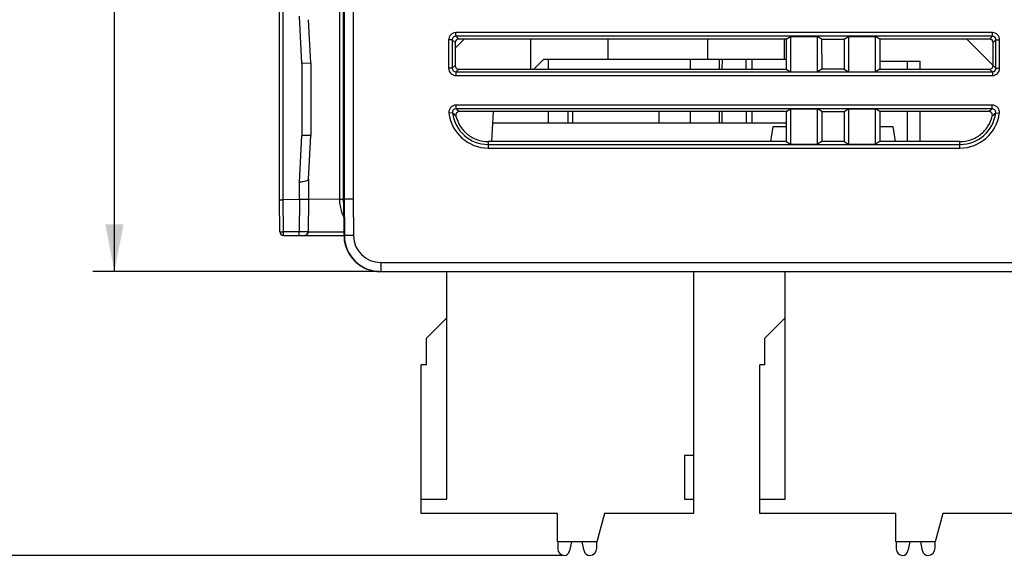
# Model space of a CAD drawing. Header units: millimetres. Extents: x 0 to 420, y 0 to 297.
# Tile 69 of 119: x 68 to 122, y 164 to 193. Entities that reach past the tile are written whole.
import ezdxf

# ---------------------------------------------------------------- set-up
doc = ezdxf.new("R2010")
doc.units = ezdxf.units.MM
doc.header["$LTSCALE"] = 23.1
doc.layers.get('0').update_dxf_attribs({"linetype": 'CONTINUOUS'})
doc.styles.get("Standard").update_dxf_attribs({"font": 'txt', "width": 0.6})
doc.dimstyles.new('DIMSTYLE_1', dxfattribs={"dimtxt": 4, "dimasz": 2.6, "dimexe": 1.2, "dimexo": 0.1, "dimgap": 1, "dimtad": 1, "dimzin": 0, "dimdsep": 46, "dimtxsty": 'Standard', "dimblk": '_FILLED', "dimblk1": '_FILLED', "dimblk2": '_FILLED', "dimcen": 0.09, "dimazin": 0, "dimtp": 0.01, "dimtm": 0.01, "dimtfac": 1, "dimtofl": 0, "dimtmove": 0, "dimatfit": 3, "dimldrblk": '_FILLED', "dimfxl": 1, "dimtolj": 1, "dimtzin": 0, "dimarcsym": 0})

# ---------------------------------------------------------------- blocks, each defined once
blk = doc.blocks.new('_FILLED')
at = {"color": 0, "linetype": 'ByBlock'}
blk.add_solid([(0, 0), (-1, 0.192), (-1, -0.192)], dxfattribs=at)
blk = doc.blocks.new('*D3')
at = {"color": 2, "linetype": 'Continuous', "transparency": 16777216}
for p, q in [((83.159, 260.709), (71.962, 260.709)), ((73.162, 260.709), (73.162, 220.109)), ((73.162, 179.509), (73.162, 220.109)), ((87.734, 179.509), (71.962, 179.509))]:
    blk.add_line(p, q, dxfattribs=at)
at = {"color": 2, "linetype": 'Continuous', "transparency": 16777216, "xscale": 2.6, "yscale": 2.6, "zscale": 2.6}
for p, rotation in [((73.162, 260.709), 90), ((73.162, 179.509), 270)]:
    blk.add_blockref('_FILLED', p, dxfattribs=dict(at, rotation=rotation))
at = {"color": 2, "linetype": 'Continuous', "transparency": 16777216, "insert": (68.162, 220.109), "char_height": 4, "width": 12, "attachment_point": 2, "rotation": 90, "line_spacing_factor": 0.9}
blk.add_mtext('81.20', dxfattribs=at)
blk = doc.blocks.new('*D4')
at = {"color": 2, "linetype": 'Continuous', "transparency": 16777216}
for p, q in [((83.159, 260.709), (63.962, 260.709)), ((65.162, 260.709), (65.162, 212.284)), ((65.162, 163.859), (65.162, 212.284)), ((97.847, 163.859), (63.962, 163.859))]:
    blk.add_line(p, q, dxfattribs=at)
at = {"color": 2, "linetype": 'Continuous', "transparency": 16777216, "xscale": 2.6, "yscale": 2.6, "zscale": 2.6}
for p, rotation in [((65.162, 260.709), 90), ((65.162, 163.859), 270)]:
    blk.add_blockref('_FILLED', p, dxfattribs=dict(at, rotation=rotation))
at = {"color": 2, "linetype": 'Continuous', "transparency": 16777216, "insert": (60.162, 212.284), "char_height": 4, "width": 12, "attachment_point": 2, "rotation": 90, "line_spacing_factor": 0.9}
blk.add_mtext('96.85', dxfattribs=at)

msp = doc.modelspace()

# ---------------------------------------------------------------- linework, layer by layer
at = {"color": 7, "linetype": 'Continuous'}
for p, q in [((82.262, 183.474), (82.262, 246.609)), ((82.462, 183.475), (82.462, 246.609)), ((85.563, 246.609), (85.563, 183.503)), ((85.763, 246.609), (85.763, 183.509)), ((85.817, 246.609), (85.817, 183.509)), ((86.317, 246.609), (86.317, 183.512)), ((83.487, 190.997), (83.357, 193.593)), ((83.977, 191.009), (83.857, 193.406)), ((91.978, 192.494), (91.978, 192.693)), ((121.547, 192.693), (91.978, 192.693)), ((121.547, 192.494), (121.547, 192.693)), ((91.579, 192.294), (91.579, 190.725)), ((91.778, 192.294), (91.579, 192.294)), ((91.778, 192.294), (91.778, 190.725)), ((91.778, 192.294), (91.934, 192.139)), ((92.431, 192.338), (91.934, 191.841)), ((91.934, 192.139), (91.935, 190.881)), ((91.978, 192.494), (92.133, 192.338)), ((121.547, 192.494), (91.978, 192.494)), ((110.187, 192.338), (92.133, 192.338)), ((96.103, 190.682), (96.103, 192.338)), ((100.363, 191.209), (100.366, 192.338)), ((105.852, 192.338), (105.849, 191.209)), ((110.063, 192.338), (110.063, 191.209)), ((110.187, 192.338), (110.186, 190.682)), ((110.187, 192.338), (110.42, 192.483)), ((110.42, 192.483), (110.42, 190.536)), ((110.42, 192.483), (111.905, 192.483)), ((112.138, 192.338), (111.905, 192.483)), ((111.905, 190.536), (111.905, 192.483)), ((112.138, 192.338), (112.139, 190.682)), ((112.138, 192.338), (113.387, 192.338)), ((113.387, 192.338), (113.386, 190.682)), ((113.387, 192.338), (113.62, 192.483)), ((113.62, 192.483), (113.62, 190.536)), ((113.62, 192.483), (115.105, 192.483)), ((115.338, 192.338), (115.105, 192.483)), ((115.105, 190.536), (115.105, 192.483)), ((121.391, 192.338), (115.338, 192.338)), ((115.338, 192.338), (115.339, 190.682)), ((121.591, 190.881), (120.134, 192.338)), ((121.547, 192.494), (121.391, 192.338)), ((121.59, 190.881), (121.591, 192.139)), ((121.746, 192.294), (121.591, 192.139)), ((121.746, 192.294), (121.946, 192.294)), ((121.746, 190.725), (121.746, 192.294)), ((121.946, 190.725), (121.946, 192.294)), ((96.275, 190.682), (96.802, 191.209)), ((110.186, 191.209), (96.802, 191.209)), ((97.092, 190.682), (97.092, 191.209)), ((104.912, 190.682), (104.912, 191.209)), ((106.512, 190.682), (106.512, 191.209)), ((106.646, 191.209), (106.644, 190.682)), ((107.98, 190.682), (107.979, 191.209)), ((108.289, 191.209), (108.289, 190.682)), ((115.339, 191.109), (117.562, 191.109)), ((116.862, 190.682), (116.862, 191.109)), ((117.562, 190.682), (117.562, 191.109)), ((83.977, 191.009), (83.487, 190.997)), ((83.487, 190.997), (83.487, 187.022)), ((83.977, 191.009), (83.977, 187.009)), ((91.778, 190.725), (91.579, 190.725)), ((91.778, 190.725), (91.935, 190.881)), ((91.978, 190.525), (92.134, 190.682)), ((91.978, 190.525), (91.978, 190.326)), ((91.978, 190.525), (121.547, 190.525)), ((92.134, 190.682), (110.186, 190.682)), ((110.186, 190.682), (110.42, 190.536)), ((110.42, 190.536), (111.905, 190.536)), ((112.139, 190.682), (111.905, 190.536)), ((113.386, 190.682), (112.139, 190.682)), ((113.386, 190.682), (113.62, 190.536)), ((113.62, 190.536), (115.105, 190.536)), ((115.339, 190.682), (115.105, 190.536)), ((115.339, 190.682), (121.391, 190.682)), ((121.547, 190.525), (121.391, 190.682)), ((121.547, 190.525), (121.547, 190.326)), ((121.746, 190.725), (121.59, 190.881)), ((121.746, 190.725), (121.946, 190.725)), ((91.978, 190.326), (121.547, 190.326)), ((91.991, 188.494), (91.991, 188.693)), ((121.534, 188.693), (91.991, 188.693)), ((121.534, 188.494), (91.991, 188.494)), ((110.185, 188.337), (92.178, 188.337)), ((93.969, 186.683), (94.055, 188.337)), ((97.092, 187.709), (97.092, 188.337)), ((98.142, 188.337), (98.142, 187.709)), ((98.412, 188.337), (98.412, 187.709)), ((103.162, 188.337), (103.162, 187.709)), ((104.912, 187.709), (104.912, 188.337)), ((106.512, 187.709), (106.512, 188.337)), ((106.636, 188.337), (106.634, 187.709)), ((107.991, 187.711), (107.989, 188.337)), ((108.29, 188.337), (108.29, 187.709)), ((110.185, 188.337), (110.184, 186.683)), ((110.185, 188.337), (110.42, 188.483)), ((110.42, 188.483), (111.905, 188.483)), ((110.42, 188.483), (110.42, 186.536)), ((112.14, 188.337), (111.905, 188.483)), ((111.905, 186.536), (111.905, 188.483)), ((112.14, 188.337), (113.385, 188.337)), ((112.14, 188.337), (112.141, 186.683)), ((113.385, 188.337), (113.384, 186.683)), ((113.385, 188.337), (113.62, 188.483)), ((113.62, 188.483), (115.105, 188.483)), ((113.62, 188.483), (113.62, 186.536)), ((115.34, 188.337), (115.105, 188.483)), ((115.105, 186.536), (115.105, 188.483)), ((121.347, 188.337), (115.34, 188.337)), ((115.34, 188.337), (115.341, 186.683)), ((116.862, 186.683), (116.862, 188.337)), ((117.562, 186.683), (117.562, 188.337)), ((121.534, 188.494), (121.534, 188.693)), ((91.793, 188.27), (91.595, 188.246)), ((121.732, 188.27), (121.93, 188.246)), ((94.023, 187.709), (110.184, 187.709)), ((109.338, 186.683), (109.462, 187.509)), ((109.462, 187.509), (110.184, 187.509)), ((115.341, 187.509), (116.062, 187.509)), ((116.062, 187.509), (116.186, 186.683)), ((83.357, 184.426), (83.487, 187.022)), ((83.977, 187.009), (83.487, 187.022)), ((83.857, 184.613), (83.977, 187.009)), ((93.762, 186.683), (93.762, 186.326)), ((110.184, 186.683), (93.762, 186.683)), ((110.184, 186.683), (110.42, 186.536)), ((112.141, 186.683), (111.905, 186.536)), ((113.384, 186.683), (112.141, 186.683)), ((113.384, 186.683), (113.62, 186.536)), ((115.341, 186.683), (115.105, 186.536)), ((119.762, 186.683), (115.341, 186.683)), ((119.762, 186.326), (119.762, 186.683)), ((93.762, 186.525), (119.762, 186.525)), ((93.762, 186.326), (119.762, 186.326)), ((110.42, 186.536), (111.905, 186.536)), ((113.62, 186.536), (115.105, 186.536)), ((83.857, 184.613), (83.857, 183.488)), ((83.357, 183.483), (83.357, 184.426)), ((82.278, 181.708), (82.263, 183.474)), ((83.357, 183.483), (82.463, 183.475)), ((82.478, 181.708), (82.463, 183.475)), ((83.357, 183.483), (83.341, 181.708)), ((83.857, 183.488), (83.841, 181.708)), ((85.563, 183.503), (83.862, 183.488)), ((85.763, 183.509), (85.763, 183.492)), ((85.817, 183.509), (85.763, 183.509)), ((85.763, 183.492), (85.785, 183.492)), ((85.785, 183.492), (85.81, 181.49)), ((85.817, 183.509), (85.834, 181.492)), ((86.317, 183.512), (86.334, 181.496)), ((82.478, 181.509), (82.478, 181.708)), ((83.341, 181.708), (82.478, 181.708)), ((82.478, 181.509), (85.81, 181.509)), ((83.341, 181.509), (83.341, 181.708)), ((83.847, 181.708), (85.807, 181.708)), ((86.334, 181.496), (85.834, 181.492)), ((87.834, 180.009), (87.834, 179.509)), ((87.834, 180.009), (154.462, 180.009)), ((87.834, 179.509), (154.462, 179.509)), ((91.472, 166.959), (91.472, 179.509)), ((105.072, 179.509), (105.072, 166.159)), ((110.122, 166.959), (110.122, 179.509)), ((91.472, 176.959), (90.352, 175.839)), ((110.122, 176.959), (109.002, 175.839)), ((90.353, 174.359), (90.353, 175.809)), ((109.003, 174.359), (109.003, 175.809)), ((90.072, 166.159), (90.072, 174.359)), ((90.353, 174.359), (90.072, 174.359)), ((109.003, 174.359), (108.722, 174.359)), ((108.722, 166.159), (108.722, 174.359)), ((105.072, 169.359), (104.572, 169.359)), ((104.572, 169.359), (104.572, 166.959)), ((90.072, 166.959), (91.472, 166.959)), ((104.572, 166.959), (105.072, 166.959)), ((108.722, 166.959), (110.122, 166.959)), ((97.572, 166.159), (90.072, 166.159)), ((97.572, 164.609), (97.572, 166.159)), ((100.165, 166.159), (99.75, 164.609)), ((105.072, 166.159), (100.165, 166.159)), ((116.222, 166.159), (108.722, 166.159)), ((116.222, 164.609), (116.222, 166.159)), ((118.815, 166.159), (118.4, 164.609)), ((123.722, 166.159), (118.815, 166.159)), ((99.75, 164.609), (97.572, 164.609)), ((97.597, 164.609), (97.597, 164.209)), ((98.348, 164.609), (98.242, 164.101)), ((99.053, 164.101), (98.947, 164.609)), ((99.747, 164.259), (99.747, 164.609)), ((118.4, 164.609), (116.222, 164.609)), ((116.247, 164.609), (116.247, 164.209)), ((116.998, 164.609), (116.892, 164.101)), ((117.703, 164.101), (117.597, 164.609)), ((118.397, 164.259), (118.397, 164.609))]:
    msp.add_line(p, q, dxfattribs=at)
for centre, radius, start, end in [((94.977, 191.863), 4.503, 228.4456, 231.5522), ((118.547, 191.863), 4.503, 308.4478, 311.5544), ((93.762, 188.509), 2.183, 186.9256, 270), ((95.389, 191.925), 5.127, 225.4607, 228.3821), ((93.762, 188.509), 1.984, 186.9256, 270), ((119.762, 188.509), 1.984, 270, 353.0744), ((119.762, 188.509), 2.183, 270, 353.0744), ((118.136, 191.925), 5.127, 311.6179, 314.5393), ((87.765, 183.511), 2.202, 180.2256, 189.9564), ((87.764, 183.509), 2.001, 180.4999, 184.5192), ((87.763, 183.511), 2.2, 189.9635, 194.337), ((87.769, 183.513), 2.206, 194.3526, 206.6474), ((87.763, 183.509), 2, 184.5198, 189.1813), ((82.478, 181.709), 0.2, 180.5, 270), ((83.641, 181.709), 0.2, 269.9826, 359.5178), ((87.816, 181.515), 2.006, 180.6646, 190.8642), ((87.834, 181.51), 2, 180.5007, 269.9994), ((87.834, 181.51), 1.5, 180.5008, 269.9995), ((88.132, 175.809), 2.22, 0, 0.7743), ((106.782, 175.809), 2.22, 0, 0.7743), ((97.947, 164.209), 0.35, 180, 270), ((97.947, 164.159), 0.3, 270, 348.8112), ((99.347, 164.159), 0.3, 191.1888, 270), ((99.347, 164.259), 0.4, 270, 360), ((116.597, 164.209), 0.35, 180, 270), ((116.597, 164.159), 0.3, 270, 348.8112), ((117.997, 164.159), 0.3, 191.1888, 270), ((117.997, 164.259), 0.4, 270, 360)]:
    msp.add_arc(centre, radius, start, end, dxfattribs=at)
for centre, major_axis, ratio, start_param, end_param in [((92.135, 192.137), (-0.14, 0.145), 0.992124, -0.762279, 0.800921), ((121.39, 192.137), (0.14, 0.145), 0.992124, -0.800921, 0.762279), ((92.135, 190.882), (0.145, 0.139), 0.992729, 2.380917, 3.944118), ((121.39, 190.882), (0.145, -0.139), 0.992729, -0.802525, 0.760675)]:
    msp.add_ellipse(centre, major_axis=major_axis, ratio=ratio, start_param=start_param, end_param=end_param, dxfattribs=at)
for points, knots in [([(91.978, 192.693), (91.876, 192.693), (91.664, 192.608), (91.579, 192.396), (91.579, 192.294)], [0, 0, 0, 0, 0.50004, 1, 1, 1, 1]), ([(121.946, 192.294), (121.946, 192.396), (121.861, 192.608), (121.649, 192.693), (121.547, 192.693)], [0, 0, 0, 0, 0.50004, 1, 1, 1, 1]), ([(91.978, 192.494), (91.927, 192.494), (91.82, 192.452), (91.778, 192.345), (91.778, 192.294)], [0, 0, 0, 0, 0.500042, 1, 1, 1, 1]), ([(121.746, 192.294), (121.747, 192.345), (121.705, 192.452), (121.598, 192.494), (121.547, 192.494)], [0, 0, 0, 0, 0.500042, 1, 1, 1, 1]), ([(91.579, 190.725), (91.579, 190.623), (91.664, 190.411), (91.876, 190.326), (91.978, 190.326)], [0, 0, 0, 0, 0.50004, 1, 1, 1, 1]), ([(91.778, 190.725), (91.778, 190.674), (91.82, 190.567), (91.927, 190.525), (91.978, 190.525)], [0, 0, 0, 0, 0.500042, 1, 1, 1, 1]), ([(121.547, 190.326), (121.649, 190.326), (121.861, 190.411), (121.946, 190.623), (121.946, 190.725)], [0, 0, 0, 0, 0.50004, 1, 1, 1, 1]), ([(121.547, 190.525), (121.598, 190.525), (121.705, 190.567), (121.747, 190.674), (121.746, 190.725)], [0, 0, 0, 0, 0.500042, 1, 1, 1, 1]), ([(91.991, 188.693), (91.935, 188.693), (91.822, 188.669), (91.683, 188.567), (91.598, 188.417), (91.588, 188.302), (91.595, 188.246)], [0, 0, 0, 0, 0.249725, 0.499605, 0.749653, 1, 1, 1, 1]), ([(91.991, 188.494), (91.936, 188.494), (91.82, 188.445), (91.786, 188.325), (91.793, 188.27)], [0, 0, 0, 0, 0.499616, 1, 1, 1, 1]), ([(92.178, 188.337), (92.12, 188.337), (91.997, 188.28), (91.971, 188.148), (91.984, 188.092)], [0, 0, 0, 0, 0.500014, 1, 1, 1, 1]), ([(121.541, 188.092), (121.554, 188.148), (121.527, 188.28), (121.405, 188.337), (121.347, 188.337)], [0, 0, 0, 0, 0.500038, 1, 1, 1, 1]), ([(121.93, 188.246), (121.936, 188.302), (121.926, 188.417), (121.842, 188.567), (121.703, 188.669), (121.59, 188.693), (121.534, 188.693)], [0, 0, 0, 0, 0.249995, 0.500081, 0.750032, 1, 1, 1, 1]), ([(121.732, 188.27), (121.739, 188.325), (121.705, 188.445), (121.589, 188.494), (121.534, 188.494)], [0, 0, 0, 0, 0.500068, 1, 1, 1, 1]), ([(91.984, 188.092), (92.03, 187.894), (92.191, 187.511), (92.607, 187.051), (93.15, 186.752), (93.559, 186.683), (93.762, 186.683)], [0, 0, 0, 0, 0.250014, 0.499994, 0.749972, 1, 1, 1, 1]), ([(119.762, 186.683), (119.965, 186.683), (120.375, 186.752), (120.918, 187.051), (121.334, 187.511), (121.495, 187.894), (121.541, 188.092)], [0, 0, 0, 0, 0.250028, 0.500006, 0.749987, 1, 1, 1, 1]), ([(83.857, 184.611), (83.853, 184.55), (83.705, 184.494), (83.543, 184.459), (83.421, 184.438), (83.357, 184.426)], [0, 0, 0, 0, 0.338184, 0.643286, 1, 1, 1, 1]), ([(82.262, 183.474), (82.262, 183.475), (82.271, 183.473), (82.279, 183.476), (82.299, 183.474), (82.323, 183.475), (82.353, 183.475), (82.4, 183.476), (82.437, 183.476), (82.462, 183.476)], [0, 0, 0, 0, 0.019452, 0.076331, 0.168531, 0.292839, 0.444351, 0.617837, 1, 1, 1, 1]), ([(83.857, 183.487), (83.856, 183.486), (83.852, 183.486), (83.846, 183.485), (83.833, 183.485), (83.817, 183.484), (83.796, 183.484), (83.759, 183.483), (83.705, 183.482), (83.63, 183.482), (83.513, 183.482), (83.42, 183.482), (83.357, 183.482)], [0, 0, 0, 0, 0.005393, 0.020247, 0.044388, 0.077565, 0.11952, 0.169972, 0.294276, 0.445602, 0.618752, 1, 1, 1, 1]), ([(85.563, 183.497), (85.589, 183.5), (85.625, 183.504), (85.672, 183.507), (85.703, 183.507), (85.727, 183.508), (85.746, 183.508), (85.755, 183.51), (85.763, 183.508), (85.763, 183.51)], [0, 0, 0, 0, 0.381198, 0.554341, 0.705684, 0.830042, 0.922482, 0.979809, 1, 1, 1, 1]), ([(85.563, 183.497), (85.589, 183.499), (85.626, 183.5), (85.673, 183.5), (85.703, 183.499), (85.727, 183.496), (85.746, 183.495), (85.755, 183.493), (85.763, 183.493), (85.763, 183.492)], [0, 0, 0, 0, 0.380519, 0.553326, 0.704445, 0.828754, 0.921308, 0.978915, 1, 1, 1, 1]), ([(86.317, 183.512), (86.253, 183.511), (86.161, 183.511), (86.043, 183.51), (85.968, 183.509), (85.907, 183.509), (85.865, 183.509), (85.84, 183.508), (85.828, 183.509), (85.82, 183.507), (85.817, 183.509)], [0, 0, 0, 0, 0.381384, 0.554591, 0.705963, 0.830295, 0.922705, 0.95587, 0.979984, 1, 1, 1, 1]), ([(82.278, 181.708), (82.278, 181.706), (82.286, 181.709), (82.295, 181.706), (82.314, 181.707), (82.338, 181.707), (82.369, 181.707), (82.416, 181.707), (82.453, 181.708), (82.478, 181.708)], [0, 0, 0, 0, 0.019495, 0.076382, 0.168578, 0.292879, 0.444381, 0.617855, 1, 1, 1, 1]), ([(83.841, 181.708), (83.841, 181.707), (83.837, 181.708), (83.83, 181.707), (83.818, 181.707), (83.793, 181.707), (83.751, 181.707), (83.69, 181.707), (83.615, 181.707), (83.497, 181.707), (83.405, 181.708), (83.341, 181.708)], [0, 0, 0, 0, 0.005147, 0.019821, 0.043887, 0.077118, 0.169733, 0.29414, 0.445536, 0.618107, 1, 1, 1, 1]), ([(83.847, 181.708), (83.846, 181.677), (83.832, 181.619), (83.768, 181.537), (83.693, 181.509), (83.647, 181.509)], [0, 0, 0, 0, 0.297138, 0.55729, 1, 1, 1, 1]), ([(85.846, 181.137), (85.885, 180.932), (86.034, 180.52), (86.455, 179.988), (87.068, 179.604), (87.563, 179.509), (87.815, 179.509)], [0, 0, 0, 0, 0.227644, 0.467486, 0.725546, 1, 1, 1, 1])]:
    msp.add_open_spline(points, degree=3, knots=knots, dxfattribs=at)

# ---------------------------------------------------------------- dimensions: what is measured, and where the dimension line sits
at = {"color": 2, "linetype": 'Continuous'}
for base, p1, p2, angle, picture, middle in [((65.162, 260.709), (97.947, 163.859), (83.259, 260.709), 90, '*D4', (65.162, 212.359)), ((73.162, 179.509), (83.259, 260.709), (87.834, 179.509), 270, '*D3', (73.162, 220.034))]:
    dim = msp.add_linear_dim(base=base, p1=p1, p2=p2, angle=angle, dimstyle='DIMSTYLE_1', dxfattribs=at)
    dim.commit()
    dim.dimension.update_dxf_attribs({"geometry": picture, "text_midpoint": middle, "dimtype": 160})

doc.saveas('drawing.dxf')
